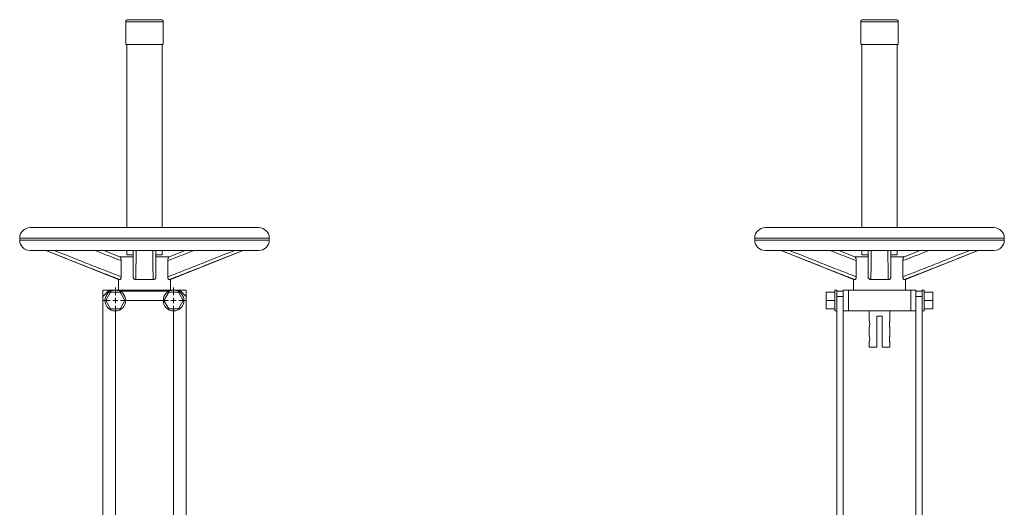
# Model space of a CAD drawing. Header units: millimetres. Extents: x -482 to 467, y -14 to 1727.
# Tile 5 of 5: x -480 to 467, y 1258 to 1727. Entities that reach past the tile are written whole.
import ezdxf

# ---------------------------------------------------------------- set-up
doc = ezdxf.new("R2010")
doc.units = ezdxf.units.MM

# ---------------------------------------------------------------- blocks, each defined once
blk = doc.blocks.new('SW_CENTERMARKSYMBOL_10')
at = {"color": 0, "linetype": 'Continuous', "lineweight": 0}
for p, q in [((-56, 5), (-56, 12.5)), ((0, 5), (0, 12.5)), ((-61, 0), (-68.5, 0)), ((-56, 0), (-58.5, 0)), ((-56, 0), (-56, 2.5)), ((-56, 0), (-53.5, 0)), ((-56, 0), (-56, -2.5)), ((-51, 0), (-5, 0)), ((0, 0), (-2.5, 0)), ((0, 0), (0, 2.5)), ((0, 0), (2.5, 0)), ((0, 0), (0, -2.5)), ((5, 0), (12.5, 0)), ((-56, -5), (-56, -273)), ((0, -5), (0, -273)), ((-61, -278), (-68.5, -278)), ((-56, -278), (-58.5, -278)), ((-56, -278), (-56, -275.5)), ((-56, -278), (-53.5, -278)), ((-56, -278), (-56, -280.5)), ((-56, -283), (-56, -290.5)), ((-51, -278), (-5, -278)), ((0, -278), (-2.5, -278)), ((0, -278), (0, -275.5)), ((0, -278), (2.5, -278)), ((0, -278), (0, -280.5)), ((0, -283), (0, -290.5)), ((5, -278), (12.5, -278))]:
    blk.add_line(p, q, dxfattribs=at)

msp = doc.modelspace()

# ---------------------------------------------------------------- linework, layer by layer
at = {"color": 7, "linetype": 'Continuous', "lineweight": 15}
for p, q in [((-377.88, 1724.79), (-377.88, 1702.79)), ((-375.88, 1726.79), (-359.88, 1726.79)), ((-359.88, 1726.79), (-343.88, 1726.79)), ((-341.88, 1702.79), (-341.88, 1724.79)), ((329.07, 1724.79), (329.07, 1702.79)), ((331.07, 1726.79), (363.07, 1726.79)), ((365.07, 1702.79), (365.07, 1724.79)), ((-377.88, 1702.79), (-359.88, 1702.79)), ((-376.88, 1702.79), (-376.88, 1526.79)), ((-359.88, 1702.79), (-341.88, 1702.79)), ((-342.88, 1526.79), (-342.88, 1702.79)), ((329.07, 1702.79), (365.07, 1702.79)), ((330.07, 1702.79), (330.07, 1526.79)), ((364.07, 1526.79), (364.07, 1702.79)), ((-469.88, 1526.79), (-469.33, 1526.79)), ((-469.33, 1526.79), (-370.88, 1526.79)), ((-370.88, 1526.79), (-348.88, 1526.79)), ((-348.88, 1526.79), (-250.43, 1526.79)), ((-250.43, 1526.79), (-249.88, 1526.79)), ((237.07, 1526.79), (237.62, 1526.79)), ((237.62, 1526.79), (336.07, 1526.79)), ((336.07, 1526.79), (358.07, 1526.79)), ((358.07, 1526.79), (456.52, 1526.79)), ((456.52, 1526.79), (457.07, 1526.79)), ((-479.88, 1516.79), (-479.88, 1514.79)), ((-239.88, 1514.79), (-239.88, 1516.79)), ((227.07, 1516.79), (227.07, 1514.79)), ((467.07, 1514.79), (467.07, 1516.79)), ((-469.88, 1504.79), (-469.33, 1504.79)), ((-469.33, 1504.79), (-370.88, 1504.79)), ((-454.88, 1504.79), (-384.88, 1476.79)), ((-398.97, 1504.79), (-383.68, 1498.79)), ((-370.95, 1498.79), (-383.68, 1498.79)), ((-376.88, 1504.79), (-376.88, 1500.79)), ((-376.88, 1500.79), (-370.98, 1500.79)), ((-370.88, 1504.79), (-348.88, 1504.79)), ((-348.88, 1504.79), (-250.43, 1504.79)), ((-336.08, 1498.79), (-348.81, 1498.79)), ((-348.76, 1500.79), (-342.88, 1500.79)), ((-342.88, 1500.79), (-342.88, 1504.79)), ((-336.08, 1498.79), (-320.78, 1504.79)), ((-334.88, 1476.79), (-264.88, 1504.79)), ((-250.43, 1504.79), (-249.88, 1504.79)), ((237.07, 1504.79), (237.62, 1504.79)), ((237.62, 1504.79), (336.07, 1504.79)), ((252.37, 1504.67), (322.07, 1476.79)), ((307.97, 1504.79), (323.27, 1498.79)), ((336, 1498.79), (323.27, 1498.79)), ((330.07, 1504.79), (330.07, 1500.79)), ((330.07, 1500.79), (336.05, 1500.79)), ((336.07, 1504.79), (358.07, 1504.79)), ((358.07, 1504.79), (456.52, 1504.79)), ((358.12, 1500.79), (364.07, 1500.79)), ((370.87, 1498.79), (358.14, 1498.79)), ((364.07, 1500.79), (364.07, 1504.79)), ((370.87, 1498.79), (386.17, 1504.79)), ((372.07, 1476.79), (441.77, 1504.67)), ((456.52, 1504.79), (457.07, 1504.79)), ((-382.33, 1479.55), (-382.33, 1495.09)), ((-337.43, 1479.55), (-337.43, 1495.09)), ((324.62, 1479.55), (324.62, 1495.09)), ((369.52, 1479.55), (369.52, 1495.09)), ((-384.88, 1476.79), (-384.88, 1466.79)), ((-384.88, 1476.79), (-383.43, 1476.79)), ((-368.25, 1476.79), (-351.5, 1476.79)), ((-336.32, 1476.79), (-334.88, 1476.79)), ((-334.88, 1466.79), (-334.88, 1476.79)), ((322.07, 1476.79), (322.07, 1466.79)), ((322.07, 1476.79), (323.51, 1476.79)), ((338.7, 1476.79), (355.44, 1476.79)), ((370.63, 1476.79), (372.07, 1476.79)), ((372.07, 1466.79), (372.07, 1476.79)), ((-399.88, 1466.79), (-399.88, 1460.69)), ((-399.88, 1466.79), (-394.88, 1466.79)), ((-394.88, 1465.69), (-399.88, 1460.69)), ((-399.88, 1460.69), (-399.88, 1173.69)), ((-392.5, 1464.69), (-397.12, 1456.69)), ((-394.88, 1466.79), (-324.88, 1466.79)), ((-394.88, 1466.79), (-394.88, 1465.69)), ((-392.24, 1465.69), (-394.88, 1465.69)), ((-383.26, 1464.69), (-392.5, 1464.69)), ((-336.24, 1465.69), (-383.52, 1465.69)), ((-378.64, 1456.69), (-383.26, 1464.69)), ((-336.5, 1464.69), (-341.12, 1456.69)), ((-327.26, 1464.69), (-336.5, 1464.69)), ((-324.88, 1465.69), (-327.52, 1465.69)), ((-322.64, 1456.69), (-327.26, 1464.69)), ((-324.88, 1466.79), (-324.88, 1465.69)), ((-324.88, 1466.79), (-319.88, 1466.79)), ((-319.88, 1460.69), (-324.88, 1465.69)), ((-319.88, 1466.79), (-319.88, 1460.69)), ((-319.88, 1173.69), (-319.88, 1460.69)), ((295.67, 1464.69), (295.67, 1456.69)), ((295.67, 1464.69), (304.07, 1464.69)), ((306.07, 1466.69), (304.07, 1466.69)), ((304.07, 1466.69), (304.07, 1446.69)), ((306.07, 1466.69), (306.07, 1465.69)), ((306.07, 1465.69), (306.07, 1460.69)), ((306.07, 1465.69), (312.07, 1465.69)), ((306.07, 1460.69), (306.07, 1173.69)), ((306.07, 1460.69), (312.07, 1460.69)), ((312.07, 1466.79), (312.07, 1465.69)), ((312.07, 1466.79), (317.07, 1466.79)), ((312.07, 1465.69), (312.07, 1460.69)), ((312.07, 1460.69), (312.07, 1173.69)), ((317.07, 1466.79), (317.07, 1446.79)), ((317.07, 1466.79), (377.07, 1466.79)), ((377.07, 1466.79), (377.07, 1446.79)), ((377.07, 1466.79), (382.07, 1466.79)), ((382.07, 1466.79), (382.07, 1465.69)), ((388.07, 1465.69), (382.07, 1465.69)), ((382.07, 1465.69), (382.07, 1460.69)), ((388.07, 1460.69), (382.07, 1460.69)), ((382.07, 1460.69), (382.07, 1173.69)), ((390.07, 1466.69), (388.07, 1466.69)), ((388.07, 1466.69), (388.07, 1465.69)), ((388.07, 1465.69), (388.07, 1460.69)), ((388.07, 1460.69), (388.07, 1173.69)), ((390.07, 1466.69), (390.07, 1446.69)), ((398.47, 1464.69), (390.07, 1464.69)), ((398.47, 1464.69), (398.47, 1456.69)), ((-397.12, 1456.69), (-392.5, 1448.69)), ((-383.26, 1448.69), (-378.64, 1456.69)), ((-341.12, 1456.69), (-336.5, 1448.69)), ((-327.26, 1448.69), (-322.64, 1456.69)), ((295.67, 1456.69), (304.07, 1456.69)), ((295.67, 1456.69), (295.67, 1448.69)), ((398.47, 1456.69), (390.07, 1456.69)), ((398.47, 1456.69), (398.47, 1448.69)), ((-392.5, 1448.69), (-383.26, 1448.69)), ((-336.5, 1448.69), (-327.26, 1448.69)), ((295.67, 1448.69), (304.07, 1448.69)), ((304.07, 1446.69), (306.07, 1446.69)), ((312.07, 1446.79), (317.07, 1446.79)), ((317.07, 1446.79), (377.07, 1446.79)), ((337.07, 1446.79), (337.07, 1437.09)), ((349.67, 1441.79), (344.47, 1441.79)), ((344.47, 1441.79), (344.47, 1411.79)), ((349.67, 1441.79), (349.67, 1411.79)), ((357.07, 1437.05), (357.07, 1446.79)), ((377.07, 1446.79), (382.07, 1446.79)), ((388.07, 1446.69), (390.07, 1446.69)), ((398.47, 1448.69), (390.07, 1448.69)), ((337.07, 1430.53), (337.07, 1423.09)), ((357.07, 1423.05), (357.07, 1430.52)), ((337.07, 1416.53), (337.07, 1411.79)), ((344.47, 1411.79), (337.07, 1411.79)), ((357.07, 1411.79), (349.67, 1411.79)), ((357.07, 1411.79), (357.07, 1416.52))]:
    msp.add_line(p, q, dxfattribs=at)
at = {"color": 8, "linetype": 'Continuous', "lineweight": 15}
for p, q in [((-377.88, 1724.79), (-359.88, 1724.79)), ((-359.88, 1724.79), (-341.88, 1724.79)), ((329.07, 1724.79), (365.07, 1724.79)), ((-479.88, 1516.79), (-239.88, 1516.79)), ((227.07, 1516.79), (347.07, 1516.79)), ((347.07, 1516.79), (467.07, 1516.79)), ((-479.88, 1514.79), (-239.88, 1514.79)), ((227.07, 1514.79), (347.07, 1514.79)), ((347.07, 1514.79), (467.07, 1514.79))]:
    msp.add_line(p, q, dxfattribs=at)
at = {"color": 7, "linetype": 'Continuous', "lineweight": 15}
for centre in [(-387.88, 1456.69), (-331.88, 1456.69)]:
    msp.add_circle(centre, 10, dxfattribs=at)
for centre, radius, start, end in [((-375.88, 1724.79), 2, 90, 180), ((-343.88, 1724.79), 2, 0, 90), ((331.07, 1724.79), 2, 90, 180), ((363.07, 1724.79), 2, 0, 90), ((-469.88, 1516.79), 10, 90, 180), ((-249.88, 1516.79), 10, 0, 90), ((237.07, 1516.79), 10, 90, 180), ((457.07, 1516.79), 10, 0, 90), ((-469.88, 1514.79), 10, 180, 270), ((-249.88, 1514.79), 10, 270, 0), ((237.07, 1514.79), 10, 180, 270), ((457.07, 1514.79), 10, 270, 0), ((327.37, 1433.79), 10.25, 341.47615, 18.78067), ((327.37, 1419.79), 10.25, 341.47615, 18.78067)]:
    msp.add_arc(centre, radius, start, end, dxfattribs=at)
for points, knots in [([(-383.43, 1476.79), (-389.33, 1479.05), (-401.11, 1483.57), (-424.79, 1492.95), (-442.59, 1500.04), (-454.53, 1504.79)], [0, 0, 0, 0, 0.247716, 0.495466, 1, 1, 1, 1]), ([(-446.43, 1504.79), (-436.82, 1500.97), (-421.35, 1494.81), (-400, 1486.35), (-388.22, 1481.82), (-382.33, 1479.55)], [0, 0, 0, 0, 0.4503, 0.725145, 1, 1, 1, 1]), ([(-383.68, 1498.79), (-383.6, 1498.79), (-383.53, 1498.76), (-383.37, 1498.65), (-383.3, 1498.57), (-383.07, 1498.27), (-382.92, 1497.98), (-382.72, 1497.47), (-382.66, 1497.29), (-382.55, 1496.89), (-382.5, 1496.69), (-382.42, 1496.26), (-382.39, 1496.03), (-382.34, 1495.57), (-382.33, 1495.33), (-382.33, 1495.09)], [0, 0, 0, 0, 0.125, 0.125, 0.25, 0.25, 0.5, 0.5, 0.625, 0.625, 0.75, 0.75, 0.875, 0.875, 1, 1, 1, 1]), ([(-370.88, 1479.55), (-370.88, 1481.82), (-370.88, 1486.35), (-370.88, 1494.81), (-370.88, 1500.97), (-370.88, 1504.79)], [0, 0, 0, 0, 0.274839, 0.5497, 1, 1, 1, 1]), ([(-367.97, 1504.79), (-367.99, 1500.04), (-368.01, 1492.95), (-368.07, 1483.57), (-368.19, 1479.05), (-368.25, 1476.79)], [0, 0, 0, 0, 0.504534, 0.75226, 1, 1, 1, 1]), ([(-351.5, 1476.79), (-351.56, 1479.05), (-351.68, 1483.57), (-351.74, 1492.95), (-351.77, 1500.04), (-351.78, 1504.79)], [0, 0, 0, 0, 0.247716, 0.495466, 1, 1, 1, 1]), ([(-348.88, 1504.79), (-348.88, 1500.97), (-348.88, 1494.81), (-348.88, 1486.35), (-348.88, 1481.82), (-348.88, 1479.55)], [0, 0, 0, 0, 0.4503, 0.725145, 1, 1, 1, 1]), ([(-337.43, 1479.55), (-331.54, 1481.82), (-319.76, 1486.35), (-298.41, 1494.81), (-282.93, 1500.97), (-273.32, 1504.79)], [0, 0, 0, 0, 0.274839, 0.5497, 1, 1, 1, 1]), ([(-337.43, 1495.09), (-337.43, 1495.33), (-337.42, 1495.56), (-337.37, 1496.02), (-337.34, 1496.25), (-337.26, 1496.69), (-337.21, 1496.89), (-337.1, 1497.29), (-337.04, 1497.47), (-336.9, 1497.81), (-336.84, 1497.97), (-336.69, 1498.25), (-336.61, 1498.37), (-336.46, 1498.57), (-336.38, 1498.65), (-336.23, 1498.76), (-336.15, 1498.79), (-336.08, 1498.79)], [0, 0, 0, 0, 0.125, 0.125, 0.25, 0.25, 0.375, 0.375, 0.5, 0.5, 0.625, 0.625, 0.75, 0.75, 0.875, 0.875, 1, 1, 1, 1]), ([(-265.22, 1504.79), (-277.16, 1500.04), (-294.97, 1492.95), (-318.65, 1483.57), (-330.43, 1479.05), (-336.32, 1476.79)], [0, 0, 0, 0, 0.504534, 0.75226, 1, 1, 1, 1]), ([(323.51, 1476.79), (317.62, 1479.05), (305.84, 1483.57), (282.16, 1492.95), (264.36, 1500.04), (252.42, 1504.79)], [0, 0, 0, 0, 0.247716, 0.495466, 1, 1, 1, 1]), ([(260.52, 1504.79), (270.12, 1500.97), (285.6, 1494.81), (306.95, 1486.35), (318.73, 1481.82), (324.62, 1479.55)], [0, 0, 0, 0, 0.4503, 0.725145, 1, 1, 1, 1]), ([(323.27, 1498.79), (323.34, 1498.79), (323.42, 1498.76), (323.57, 1498.65), (323.65, 1498.57), (323.88, 1498.27), (324.03, 1497.98), (324.23, 1497.47), (324.29, 1497.29), (324.4, 1496.89), (324.45, 1496.69), (324.53, 1496.26), (324.56, 1496.03), (324.61, 1495.57), (324.62, 1495.33), (324.62, 1495.09)], [0, 0, 0, 0, 0.125, 0.125, 0.25, 0.25, 0.5, 0.5, 0.625, 0.625, 0.75, 0.75, 0.875, 0.875, 1, 1, 1, 1]), ([(336.07, 1479.55), (336.07, 1481.82), (336.07, 1486.35), (336.07, 1494.81), (336.07, 1500.97), (336.07, 1504.79)], [0, 0, 0, 0, 0.274839, 0.5497, 1, 1, 1, 1]), ([(338.97, 1504.79), (338.96, 1500.04), (338.93, 1492.95), (338.87, 1483.57), (338.76, 1479.05), (338.7, 1476.79)], [0, 0, 0, 0, 0.504534, 0.75226, 1, 1, 1, 1]), ([(355.44, 1476.79), (355.38, 1479.05), (355.27, 1483.57), (355.2, 1492.95), (355.18, 1500.04), (355.16, 1504.79)], [0, 0, 0, 0, 0.247716, 0.495466, 1, 1, 1, 1]), ([(358.07, 1504.79), (358.07, 1500.97), (358.07, 1494.81), (358.07, 1486.35), (358.07, 1481.82), (358.07, 1479.55)], [0, 0, 0, 0, 0.4503, 0.725145, 1, 1, 1, 1]), ([(369.52, 1479.55), (375.41, 1481.82), (387.19, 1486.35), (408.54, 1494.81), (424.01, 1500.97), (433.62, 1504.79)], [0, 0, 0, 0, 0.274839, 0.5497, 1, 1, 1, 1]), ([(369.52, 1495.09), (369.52, 1495.33), (369.53, 1495.56), (369.58, 1496.02), (369.61, 1496.25), (369.69, 1496.69), (369.74, 1496.89), (369.85, 1497.29), (369.91, 1497.47), (370.04, 1497.81), (370.11, 1497.97), (370.26, 1498.25), (370.33, 1498.37), (370.49, 1498.57), (370.56, 1498.65), (370.72, 1498.76), (370.79, 1498.79), (370.87, 1498.79)], [0, 0, 0, 0, 0.125, 0.125, 0.25, 0.25, 0.375, 0.375, 0.5, 0.5, 0.625, 0.625, 0.75, 0.75, 0.875, 0.875, 1, 1, 1, 1]), ([(441.72, 1504.79), (429.78, 1500.04), (411.98, 1492.95), (388.3, 1483.57), (376.52, 1479.05), (370.63, 1476.79)], [0, 0, 0, 0, 0.504534, 0.75226, 1, 1, 1, 1]), ([(-382.33, 1479.55), (-382.34, 1479.24), (-382.36, 1478.61), (-382.57, 1477.79), (-382.85, 1477.19), (-383.16, 1476.85), (-383.35, 1476.81), (-383.43, 1476.79)], [0, 0, 0, 0, 0.211314, 0.423259, 0.623979, 0.826775, 1, 1, 1, 1]), ([(-368.25, 1476.79), (-368.57, 1476.82), (-369.2, 1476.88), (-370.02, 1477.38), (-370.58, 1478.11), (-370.84, 1478.88), (-370.87, 1479.36), (-370.88, 1479.55)], [0, 0, 0, 0, 0.228101, 0.456875, 0.670158, 0.870163, 1, 1, 1, 1]), ([(-348.88, 1479.55), (-348.9, 1479.24), (-348.95, 1478.61), (-349.37, 1477.79), (-350.01, 1477.19), (-350.74, 1476.85), (-351.26, 1476.81), (-351.5, 1476.79)], [0, 0, 0, 0, 0.211314, 0.423259, 0.623979, 0.826775, 1, 1, 1, 1]), ([(-336.32, 1476.79), (-336.44, 1476.82), (-336.67, 1476.88), (-337.02, 1477.38), (-337.28, 1478.11), (-337.41, 1478.88), (-337.42, 1479.36), (-337.43, 1479.55)], [0, 0, 0, 0, 0.228101, 0.456875, 0.670158, 0.870163, 1, 1, 1, 1]), ([(324.62, 1479.55), (324.61, 1479.24), (324.58, 1478.61), (324.38, 1477.79), (324.1, 1477.19), (323.79, 1476.85), (323.6, 1476.81), (323.51, 1476.79)], [0, 0, 0, 0, 0.211314, 0.423259, 0.623979, 0.826775, 1, 1, 1, 1]), ([(338.7, 1476.79), (338.38, 1476.82), (337.75, 1476.88), (336.93, 1477.38), (336.37, 1478.11), (336.1, 1478.88), (336.08, 1479.36), (336.07, 1479.55)], [0, 0, 0, 0, 0.228101, 0.456875, 0.670158, 0.870163, 1, 1, 1, 1]), ([(358.07, 1479.55), (358.04, 1479.24), (357.99, 1478.61), (357.57, 1477.79), (356.94, 1477.19), (356.2, 1476.85), (355.68, 1476.81), (355.44, 1476.79)], [0, 0, 0, 0, 0.211314, 0.423259, 0.623979, 0.826775, 1, 1, 1, 1]), ([(370.63, 1476.79), (370.51, 1476.82), (370.27, 1476.88), (369.93, 1477.38), (369.66, 1478.11), (369.54, 1478.88), (369.52, 1479.36), (369.52, 1479.55)], [0, 0, 0, 0, 0.228101, 0.456875, 0.670158, 0.870163, 1, 1, 1, 1]), ([(357.06, 1437.05), (357.06, 1437.06), (357.08, 1437.11), (356.99, 1436.85), (356.82, 1436.28), (356.63, 1435.4), (356.5, 1434.33), (356.51, 1433.22), (356.63, 1432.2), (356.82, 1431.33), (356.99, 1430.73), (357.08, 1430.46), (357.06, 1430.51), (357.06, 1430.52)], [0, 0, 0, 0, 0.028725, 0.130367, 0.233371, 0.341134, 0.450309, 0.554632, 0.655511, 0.759574, 0.868502, 0.976634, 1, 1, 1, 1]), ([(357.06, 1423.05), (357.06, 1423.06), (357.08, 1423.11), (356.99, 1422.85), (356.82, 1422.28), (356.63, 1421.4), (356.5, 1420.33), (356.51, 1419.22), (356.63, 1418.2), (356.82, 1417.33), (356.99, 1416.73), (357.08, 1416.46), (357.06, 1416.51), (357.06, 1416.52)], [0, 0, 0, 0, 0.028725, 0.130367, 0.23337, 0.341133, 0.450313, 0.554631, 0.65551, 0.759573, 0.8685, 0.976634, 1, 1, 1, 1])]:
    msp.add_open_spline(points, degree=3, knots=knots, dxfattribs=at)
at = {"color": 8, "linetype": 'Continuous', "lineweight": 15}
for points, knots in [([(-382.33, 1495.09), (-388.53, 1497.47), (-396.86, 1500.67), (-405.15, 1503.95), (-407.26, 1504.79)], [0, 0, 0, 0, 0.745032, 1, 1, 1, 1]), ([(-312.49, 1504.79), (-314.61, 1503.95), (-322.9, 1500.67), (-331.22, 1497.47), (-337.43, 1495.09)], [0, 0, 0, 0, 0.2549245, 1, 1, 1, 1]), ([(324.62, 1495.09), (318.42, 1497.47), (310.09, 1500.67), (301.8, 1503.95), (299.68, 1504.79)], [0, 0, 0, 0, 0.745032, 1, 1, 1, 1]), ([(394.46, 1504.79), (392.34, 1503.95), (384.05, 1500.67), (375.72, 1497.47), (369.52, 1495.09)], [0, 0, 0, 0, 0.2549245, 1, 1, 1, 1])]:
    msp.add_open_spline(points, degree=3, knots=knots, dxfattribs=at)

# ---------------------------------------------------------------- block references
at = {"color": 7, "linetype": 'Continuous', "lineweight": 0}
msp.add_blockref('SW_CENTERMARKSYMBOL_10', (-331.88, 1456.69), dxfattribs=at)

doc.saveas('drawing.dxf')
